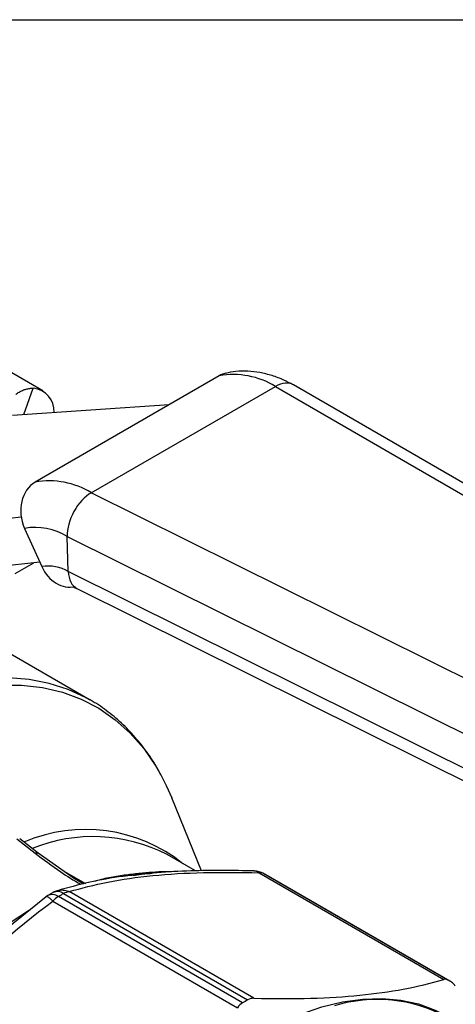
# Model space of a CAD drawing. Header units: inches. Extents: x 0.5 to 21.6, y 0.5 to 16.5.
# Tile 12 of 13: x 17.8 to 19, y 13.8 to 16.5. Entities that reach past the tile are written whole.
import ezdxf

# ---------------------------------------------------------------- set-up
doc = ezdxf.new("R2010")
doc.units = ezdxf.units.IN
doc.header["$LTSCALE"] = 2
doc.header["$MEASUREMENT"] = 0
doc.linetypes.add('SLD-Solid', pattern=[0])
doc.layers.add('TEXT', color=140, linetype='SLD-Solid', lineweight=25)

msp = doc.modelspace()

# ---------------------------------------------------------------- linework, layer by layer
for p, q in [((17.8902, 15.4653), (17.5401, 15.6673)), ((18.3827, 15.5074), (17.8692, 15.211)), ((20.6669, 14.2781), (18.5893, 15.4823)), ((17.8372, 15.3994), (17.8638, 15.4726)), ((18.0258, 15.1814), (18.5393, 15.4778)), ((18.5393, 15.4778), (20.6152, 14.2747)), ((17.8062, 15.3973), (18.2433, 15.427)), ((20.2606, 14.07), (18.0258, 15.1814)), ((17.8304, 15.1134), (17.1938, 15.0438)), ((17.8397, 15.082), (17.8878, 14.9754)), ((17.9586, 15.0595), (20.1961, 13.9468)), ((17.9615, 14.9614), (17.9586, 15.0595)), ((17.882, 14.9881), (17.2425, 14.9182)), ((17.8132, 14.9563), (17.8652, 14.9863)), ((20.199, 13.8487), (17.9615, 14.9614)), ((17.9856, 14.9144), (20.2221, 13.8021)), ((18.0226, 14.6034), (17.5601, 14.8704)), ((18.0226, 14.6034), (18.0111, 14.6098)), ((18.3333, 14.1275), (18.2501, 14.3311)), ((17.8179, 14.2162), (17.869, 14.1765)), ((17.8771, 14.1767), (17.826, 14.2164)), ((17.982, 14.1031), (17.8771, 14.1767)), ((18.3159, 14.1272), (18.2376, 14.1724)), ((18.0101, 14.0909), (17.9503, 14.1254)), ((18.4938, 14.1216), (19.0087, 13.8244)), ((19.0203, 13.8228), (18.5071, 14.1191)), ((19.0254, 13.8199), (18.5122, 14.1162)), ((18.004, 14.0905), (17.9817, 14.1036)), ((17.8994, 14.0549), (17.7628, 13.9447)), ((17.9191, 14.0668), (17.9046, 14.0584)), ((18.4473, 13.7592), (17.9341, 14.0555)), ((17.9486, 14.0638), (18.4618, 13.7676)), ((18.4791, 13.7719), (17.9642, 14.0692)), ((17.9185, 14.0428), (18.4334, 13.7456)), ((17.8531, 14.0176), (17.7692, 13.9629))]:
    msp.add_line(p, q)
at = {"flags": 128}
for points in [[(18.0111, 14.6098), (18.0111, 14.6098), (17.9613, 14.6328), (17.9084, 14.6496), (17.8528, 14.6604), (17.7945, 14.665), (17.7341, 14.6634), (17.6718, 14.6556), (17.6078, 14.6416)], [(17.5779, 14.6078), (17.6437, 14.6266), (17.7081, 14.6391), (17.7708, 14.6452), (17.8314, 14.645), (17.8896, 14.6383), (17.9451, 14.6252), (17.9975, 14.6058), (18.0467, 14.5803), (18.0924, 14.5486), (18.1342, 14.5111), (18.1721, 14.4679), (18.2057, 14.4192), (18.2207, 14.3931)], [(18.2207, 14.3931), (18.2349, 14.3654), (18.2501, 14.3311)], [(18.4907, 13.6702), (18.5507, 13.702), (18.6102, 13.728), (18.669, 13.7481), (18.7266, 13.7621), (18.7826, 13.7699), (18.8368, 13.7715), (18.8888, 13.7668), (18.9381, 13.756), (18.9846, 13.739), (19.0173, 13.7223)]]:
    msp.add_lwpolyline(points, dxfattribs=at)
for centre, radius, start, end in [((18.4215, 15.2839), 0.2269, 58.7228, 99.8536), ((17.8569, 15.4075), 0.0655, 358.0131, 83.9632), ((17.9081, 14.9875), 0.2269, 58.7228, 99.8536), ((17.8692, 14.9122), 0.1723, 58.7228, 99.8536), ((17.9061, 14.87), 0.1069, 58.7228, 99.8536), ((18.0097, 13.808), 0.4345, 51.3055, 113.2923), ((18.0311, 13.7723), 0.4503, 62.6975, 112.1947), ((18.4778, 14.0678), 0.0591, 60.8841, 88.2934), ((18.4965, 14.0993), 0.0224, 61.888, 96.9462), ((18.3219, 13.7866), 0.3806, 60.0027, 60.8841), ((17.9345, 14.0075), 0.0591, 120.4402, 126.703), ((17.9168, 14.0313), 0.0297, 54.403, 114.3391), ((17.9715, 13.9936), 0.0723, 121.0983, 137.0804), ((17.9482, 14.0154), 0.0591, 107.1424, 119.5505), ((17.9313, 14.0394), 0.03, 54.6601, 113.9819), ((18.4794, 13.1276), 1.0763, 119.5525, 120.4422), ((17.9691, 14.0293), 0.0401, 97.0357, 120.7468), ((18.8351, 13.4903), 0.3806, 59.1051, 60.8841), ((18.9927, 12.8313), 1.0763, 119.5525, 120.4422), ((18.8238, 13.3692), 0.3996, 14.9079, 107.4227)]:
    msp.add_arc(centre, radius, start, end)
for centre, major_axis, ratio, start_param, end_param in [((18.4228, 15.4186), (-0.0225, 0.0958), 0.804924, 0.000376, 0.237912), ((18.5417, 15.3961), (0.0466, 0.0867), 0.597169, 6.264141, 7.051121), ((17.9093, 15.1222), (-0.0225, 0.0958), 0.804924, 0.237912, 1.808708), ((18.0283, 15.0997), (0.0466, 0.0867), 0.597169, 0.767935, 2.338732), ((17.9574, 15.0156), (-0.0225, 0.0958), 0.804924, 1.808708, 3.1505), ((18.0312, 15.0016), (0.0466, 0.0867), 0.597169, 2.338732, 3.160637)]:
    msp.add_ellipse(centre, major_axis=major_axis, ratio=ratio, start_param=start_param, end_param=end_param)
for points, knots in [([(18.5882, 15.4825), (18.5799, 15.4869), (18.5607, 15.497), (18.5299, 15.5083), (18.496, 15.5168), (18.4621, 15.5207), (18.43, 15.5203), (18.4097, 15.5161), (18.4003, 15.5141)], [0, 0, 0, 0, 0.137595, 0.31685, 0.495986, 0.673606, 0.848922, 1, 1, 1, 1]), ([(17.815, 15.4554), (17.8166, 15.4566), (17.8197, 15.4588), (17.8245, 15.4618), (17.8293, 15.4645), (17.8342, 15.4668), (17.8391, 15.4687), (17.8441, 15.4703), (17.849, 15.4714), (17.854, 15.4722), (17.8589, 15.4727), (17.8621, 15.4726), (17.8638, 15.4726)], [0, 0, 0, 0, 0.09923, 0.198585, 0.298084, 0.397741, 0.497576, 0.597605, 0.697846, 0.798314, 0.899026, 1, 1, 1, 1]), ([(17.9743, 14.9191), (17.9745, 14.919), (17.9749, 14.9189), (17.9792, 14.9178), (17.9835, 14.9153), (17.9848, 14.9146)], [0, 0, 0, 0, 0.376872, 0.820491, 1, 1, 1, 1]), ([(18.2188, 14.3962), (18.2175, 14.399), (18.2072, 14.4198), (18.184, 14.4546), (18.1492, 14.4999), (18.1104, 14.54), (18.0681, 14.5745), (18.0344, 14.5978), (18.014, 14.6078), (18.0098, 14.6099)], [0, 0, 0, 0, 0.028813, 0.216259, 0.402335, 0.586965, 0.770265, 0.952549, 1, 1, 1, 1]), ([(17.869, 14.1765), (17.8706, 14.177), (17.8737, 14.1781), (17.8764, 14.1778), (17.8771, 14.1767), (17.8771, 14.1767)], [0, 0, 0, 0, 0.486637, 0.973274, 1, 1, 1, 1]), ([(17.869, 14.1765), (17.8919, 14.1587), (17.9326, 14.1289), (17.9763, 14.1007), (17.9961, 14.0902)], [0, 0, 0, 0, 0.2505992, 0.4283118, 0.4283118, 0.4283118, 0.4283118]), ([(18.1653, 14.1172), (18.1482, 14.1155), (18.0966, 14.1103), (18.0173, 14.0957), (17.9604, 14.08), (17.931, 14.0719)], [0, 0, 0, 0, 0.191978, 0.581932, 1, 1, 1, 1]), ([(17.9642, 14.0692), (18.0307, 14.0895), (18.1082, 14.105), (18.2414, 14.1184), (18.2888, 14.1211), (18.3882, 14.1235), (18.4402, 14.1232), (18.4938, 14.1216)], [0, 0, 0, 0, 0.5, 0.5, 0.75, 0.75, 1, 1, 1, 1]), ([(18.2496, 14.1242), (18.2489, 14.1242), (18.2372, 14.1253), (18.2141, 14.1243), (18.1785, 14.1219), (18.1392, 14.1177), (18.0966, 14.1119), (18.0604, 14.1054), (18.0392, 14.0992), (18.0323, 14.0971)], [0, 0, 0, 0, 0.012304, 0.192587, 0.372581, 0.552462, 0.732724, 0.913063, 1, 1, 1, 1]), ([(18.1426, 14.1147), (18.1575, 14.1169), (18.1757, 14.1196), (18.1915, 14.1202), (18.1945, 14.1204)], [0, 0, 0, 0, 0.811328, 1, 1, 1, 1]), ([(18.4796, 14.1268), (18.4509, 14.1275), (18.3905, 14.1289), (18.3001, 14.1274), (18.2231, 14.124), (18.1799, 14.1189), (18.1653, 14.1172)], [0, 0, 0, 0, 0.2535299, 0.5345521, 0.8429387, 1, 1, 1, 1]), ([(18.4938, 14.1216), (18.4907, 14.1236), (18.4861, 14.1266), (18.4812, 14.1264), (18.4795, 14.1263)], [0, 0, 0, 0, 0.670801, 1, 1, 1, 1]), ([(17.9185, 14.0428), (17.9158, 14.0454), (17.9101, 14.0508), (17.9041, 14.0545), (17.9005, 14.0559), (17.8999, 14.0548), (17.8997, 14.0545)], [0, 0, 0, 0, 0.304674, 0.639931, 0.90879, 1, 1, 1, 1]), ([(17.9309, 14.0715), (17.9328, 14.0721), (17.9392, 14.0743), (17.9508, 14.0741), (17.9599, 14.0708), (17.9642, 14.0692)], [0, 0, 0, 0, 0.175397, 0.607426, 1, 1, 1, 1]), ([(17.3889, 13.4838), (17.4222, 13.5354), (17.458, 13.5866), (17.5355, 13.6864), (17.5772, 13.7351), (17.7109, 13.8758), (17.8114, 13.9629), (17.9185, 14.0428)], [0, 0, 0, 0, 0.25, 0.25, 0.5, 0.5, 1, 1, 1, 1]), ([(18.4791, 13.7719), (18.5368, 13.7705), (18.5892, 13.7706), (18.6867, 13.7735), (18.7317, 13.7763), (18.817, 13.7848), (18.8572, 13.7904), (18.9347, 13.8048), (18.972, 13.8136), (19.0087, 13.8244)], [0, 0, 0, 0, 0.25, 0.25, 0.5, 0.5, 0.75, 0.75, 1, 1, 1, 1])]:
    msp.add_open_spline(points, degree=3, knots=knots)
for points in [[(19.0203, 13.8228), (19.0164, 13.825), (19.0125, 13.8255), (19.0087, 13.8244)], [(19.041, 13.8057), (19.0379, 13.8108), (19.0343, 13.8146), (19.0305, 13.8169)], [(18.4473, 13.7592), (18.4419, 13.756), (18.4372, 13.7514), (18.4334, 13.7456)], [(18.4791, 13.7719), (18.4731, 13.7721), (18.4672, 13.7706), (18.4618, 13.7676)]]:
    msp.add_open_spline(points, degree=3)
at = {"layer": 'TEXT'}
msp.add_line((0.5, 16.5), (21.5, 16.5), dxfattribs=at)

doc.saveas('drawing.dxf')
